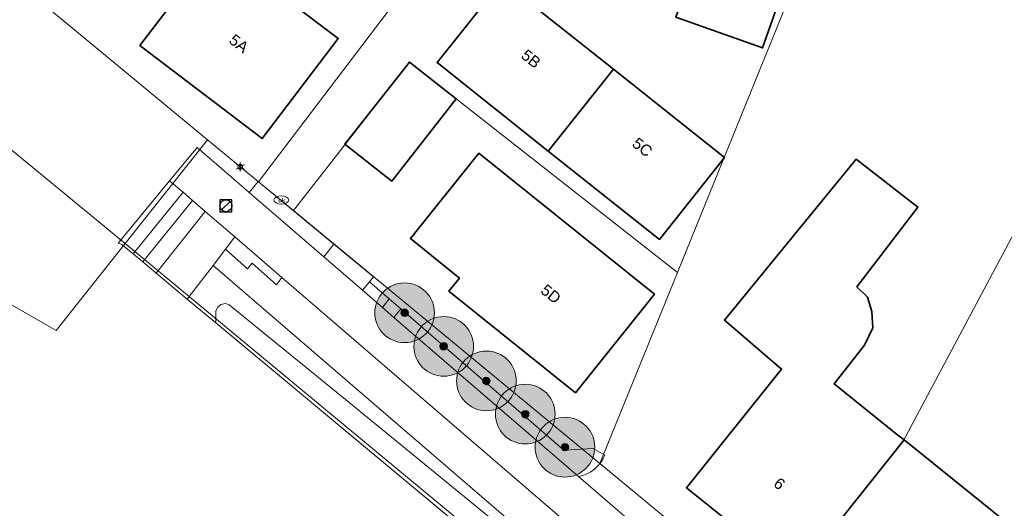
# Model space of a CAD drawing. Header units: metres. Extents: x 163543 to 168130, y 402678 to 405437.
# Tile 22 of 256: x 163999 to 164065, y 403154 to 403186. Entities that reach past the tile are written whole.
import ezdxf
from ezdxf.enums import TextEntityAlignment as Align

# ---------------------------------------------------------------- set-up
doc = ezdxf.new("R2010")
doc.units = ezdxf.units.M
doc.layers.get('0').update_dxf_attribs({"lineweight": 25})
for name, color, linetype, lineweight in [('X-CA190022.004-UO-BGT_Ondergrond$0$GE_201_SHDHek_Lijn_GEM', 253, 'X-CA190022.004-UO-BGT_Ondergrond$0$Hekwerk', 9), ('X-CA190022.004-UO-BGT_Ondergrond$0$GE_314_WGDRijbaanLokaleweg_Vlak_GEM', 253, 'Continuous', 9), ('X-CA190022.004-UO-BGT_Ondergrond$0$GE_317_WGDVoetpad_Vlak_GEM', 253, 'Continuous', 9), ('X-CA190022.004-UO-BGT_Ondergrond$0$GE_322_WGDInrit_Vlak_GEM', 253, 'Continuous', 9), ('X-CA190022.004-UO-BGT_Ondergrond$0$GE_364_OWGBerm_halfverhard_Vlak_GEM', 253, 'Continuous', 9), ('X-CA190022.004-UO-BGT_Ondergrond$0$GE_367_OWGBerm_groenvoorziening_grasenk_GEM', 253, 'Continuous', 9), ('X-CA190022.004-UO-BGT_Ondergrond$0$GE_401_OTDErf_Vlak_GEM', 253, 'Continuous', 9), ('X-CA190022.004-UO-BGT_Ondergrond$0$GE_4502_GBKN_Huisnummer_Lijn_GEM', 7, 'Continuous', 9), ('X-CA190022.004-UO-BGT_Ondergrond$0$GE_479_BTDGroenvoorziening_grasenkruida_GEM', 253, 'Continuous', 9), ('X-CA190022.004-UO-BGT_Ondergrond$0$GE_523_WTDGreppel_drogesloot_Vlak_GEM', 253, 'Continuous', 9), ('X-CA190022.004-UO-BGT_Ondergrond$0$GE_601_PNDgrondvlakpand_Vlak_MV_GEM', 34, 'Continuous', 35), ('X-CA190022.004-UO-BGT_Ondergrond$0$GE_861_PALLichtmast_Punt_GEM', 253, 'Continuous', 9), ('X-CA190022.004-UO-BGT_Ondergrond$0$GE_882_PutBrandkraan_Punt_GEM', 253, 'Continuous', 9), ('X-CA190022.004-UO-KAD_Percelen$0$B-WE-KG-GRENS_PERCEEL-GV', 150, 'Continuous', 9), ('X-CA190022.004-UO-WHM_Riolering gemeente_NLCS_v0.1$0$B-WE-RI-PUT-S', 214, 'Continuous', 15)]:
    doc.layers.add(name, color=color, linetype=linetype, lineweight=lineweight)
doc.layers.add('X-CA190022.004-UO-DWM_Beplanting$0$B-WE-GR-BOOM-S AFKOMSTIG UIT BOMENBESTAND GEMEENTE', color=252, linetype='Continuous')
doc.layers.add('X-CA190022.004-UO-DWM_Beplanting$0$N-GV-GR-GRAS-A-200', color=7, linetype='Continuous')
doc.styles.add('X-CA190022.004-UO-BGT_Ondergrond$0$BGT_NAR', font='arial.ttf', dxfattribs={"height": 1})
doc.styles.add('X-CA190022.004-UO-BGT_Ondergrond$0$NLCS-ISO', font='NLCS-ISO.ttf')
doc.linetypes.add('X-CA190022.004-UO-BGT_Ondergrond$0$Hekwerk', pattern='A,5,-1.5,[2,dgnlstyle-Veghel.shx,S=0.007937,R=0,X=0,Y=0],-1.5', length=8)

# ---------------------------------------------------------------- blocks, each defined once
blk = doc.blocks.new('X-CA190022.004-UO-BGT_Ondergrond$0$SKL-WATER_BRANDKRAAN_BRANDPUT-SO')
at = {"color": 0, "linetype": 'ByBlock', "lineweight": 18}
blk.add_ellipse((0, 0), major_axis=(2.5, 0), ratio=0.54, dxfattribs=at)
at = {"color": 0, "linetype": 'ByBlock', "lineweight": 18, "style": 'X-CA190022.004-UO-BGT_Ondergrond$0$NLCS-ISO'}
blk.add_text('bk', height=1.5, dxfattribs=at).set_placement((0.16, 0), align=Align.MIDDLE_CENTER)
blk = doc.blocks.new('X-CA190022.004-UO-BGT_Ondergrond$0$IMGEOBrandkraanput')
at = {"xscale": 5, "yscale": 5, "zscale": 5}
blk.add_blockref('X-CA190022.004-UO-BGT_Ondergrond$0$SKL-WATER_BRANDKRAAN_BRANDPUT-SO', (0, 0), dxfattribs=at)
blk = doc.blocks.new('X-CA190022.004-UO-BGT_Ondergrond$0$N-SIE-WEG_LICHTMAST-SO')
h = blk.add_hatch(color=256)
h.paths.add_polyline_path([(1.16, 0.5, 0.658505), (-1.16, 0.5)])
h.paths.add_polyline_path([(-1.16, -0.5, 0.658505), (1.16, -0.5)])
at = {"flags": 128}
for points in [[(-2.19, 1.27), (-1.1, 0.63)], [(-1.16, 0.5), (1.16, 0.5)], [(0, 1.27), (0, 2.53)], [(1.1, 0.63), (2.19, 1.27)], [(-2.19, -1.27), (-1.1, -0.63)], [(-1.16, -0.5), (1.16, -0.5)], [(0, -1.27), (0, -2.53)], [(2.19, -1.27), (1.1, -0.63)]]:
    blk.add_lwpolyline(points, dxfattribs=at)
at = {"ltscale": 0.5}
blk.add_circle((0, 0), 1.27, dxfattribs=at)
at = {"style": 'X-CA190022.004-UO-BGT_Ondergrond$0$NLCS-ISO'}
blk.add_attdef('TYPE', text='', height=1.8, dxfattribs=at).set_placement((0, 2.53), align=Align.BOTTOM_CENTER)
blk = doc.blocks.new('X-CA190022.004-UO-BGT_Ondergrond$0$IMGEOLichtmastpaal')
at = {"xscale": 5, "yscale": 5, "zscale": 5}
blk.add_blockref('X-CA190022.004-UO-BGT_Ondergrond$0$N-SIE-WEG_LICHTMAST-SO', (0, 6.4), dxfattribs=at)
blk = doc.blocks.new('X-CA190022.004-UO-WHM_Riolering gemeente_NLCS_v0.1$0$B-SRI-PUT_BETON-SO')
blk.add_line((-1.41, -1.41), (1.41, 1.41))
at = {"lineweight": -3, "flags": 128}
blk.add_lwpolyline([(2, -2), (2, 2), (-2, 2), (-2, -2)], close=True, dxfattribs=at)
at = {"lineweight": -3}
blk.add_circle((0, 0), 2, dxfattribs=at)
blk = doc.blocks.new('X-CA190022.004-UO-DWM_Beplanting$0$SGR-BOOM_01-SO')
at = {"linetype": 'ByBlock', "lineweight": 18}
h = blk.add_hatch(color=0, dxfattribs=at)
h.dxf.hatch_style = 1
edge = h.paths.add_edge_path()
edge.add_arc((0, 0), 0.25, 0, 360)
at = {"color": 0, "linetype": 'ByBlock', "lineweight": 18}
for radius in [2, 0.25]:
    blk.add_circle((0, 0), radius, dxfattribs=at)
blk = doc.blocks.new('X-CA190022.004-UO-DWM_Beplanting$0$IMGEOBoom')
at = {"transparency": 33554457}
h = blk.add_hatch(color=256, dxfattribs=at)
h.dxf.hatch_style = 1
edge = h.paths.add_edge_path()
edge.add_arc((0, 0), 100, 0, 360)
edge = h.paths.add_edge_path(flags=17)
edge.add_arc((0, 0), 12.5, 0, 360)
h = blk.add_hatch()
h.set_pattern_fill('ANGLE', color=256)
h.set_pattern_definition([(0, (0, 0), (0, 6.985), [5.08, -1.905]), (90, (0, 0), (-6.985, 4e-16), [5.08, -1.905])])
edge = h.paths.add_edge_path(flags=17)
edge.add_arc((0, 0), 12.5, 0, 360)
at = {"layer": 'X-CA190022.004-UO-DWM_Beplanting$0$N-GV-GR-GRAS-A-200'}
h = blk.add_hatch(color=256, dxfattribs=at)
h.dxf.hatch_style = 1
edge = h.paths.add_edge_path(flags=17)
edge.add_arc((0, 0), 12.5, 0, 360)
at = {"xscale": 50, "yscale": 50, "zscale": 50}
blk.add_blockref('X-CA190022.004-UO-DWM_Beplanting$0$SGR-BOOM_01-SO', (0, 0), dxfattribs=at)

msp = doc.modelspace()

# ---------------------------------------------------------------- linework, layer by layer
at = {"layer": 'X-CA190022.004-UO-BGT_Ondergrond$0$GE_201_SHDHek_Lijn_GEM'}
for p, q in [((164011.06, 403177.91), (164009.22, 403175.69)), ((164009.22, 403175.69), (164005.762, 403171.518)), ((164005.762, 403171.518), (164006.02, 403171.411)), ((164006.02, 403171.411), (164006.155, 403171.298)), ((164006.155, 403171.298), (164006.768, 403170.788)), ((164006.155, 403171.298), (164006.768, 403170.788)), ((164006.768, 403170.788), (164007.418, 403170.247)), ((164006.768, 403170.788), (164007.418, 403170.247)), ((164007.418, 403170.247), (164007.973, 403169.785)), ((164007.418, 403170.247), (164007.973, 403169.785)), ((164007.973, 403169.785), (164008.329, 403169.49)), ((164007.973, 403169.785), (164008.329, 403169.49)), ((164008.329, 403169.49), (164010.4, 403167.765)), ((164008.329, 403169.49), (164010.4, 403167.765)), ((164023.944, 403167.787), (164022.627, 403168.928)), ((164023.944, 403167.787), (164022.627, 403168.928)), ((164010.4, 403167.765), (164012.327, 403166.162)), ((164024.716, 403167.118), (164023.944, 403167.787)), ((164024.716, 403167.118), (164023.944, 403167.787)), ((164035.659, 403157.635), (164024.716, 403167.118)), ((164035.659, 403157.635), (164024.716, 403167.118)), ((164043.882, 403139.919), (164012.327, 403166.162)), ((164035.659, 403157.635), (164037.621, 403157.758))]:
    msp.add_line(p, q, dxfattribs=at)
at = {"layer": 'X-CA190022.004-UO-BGT_Ondergrond$0$GE_314_WGDRijbaanLokaleweg_Vlak_GEM', "flags": 128}
msp.add_lwpolyline([(164035.851, 403152.774), (164016.752, 403169.208), (164013.599, 403171.922), (164011.614, 403173.629), (164010.756, 403174.367), (164010.119, 403174.915), (164009.22, 403175.69), (164011.06, 403177.91), (164013.373, 403175.918), (164014.559, 403174.896), (164019.551, 403170.595), (164022.158, 403168.35), (164023.485, 403167.204), (164024.259, 403166.529), (164036.631, 403155.881), (164041.354, 403151.811)], dxfattribs=at)
at = {"layer": 'X-CA190022.004-UO-BGT_Ondergrond$0$GE_317_WGDVoetpad_Vlak_GEM', "flags": 128}
msp.add_lwpolyline([(164023.944, 403167.787), (164024.716, 403167.118), (164024.259, 403166.529), (164023.485, 403167.204), (164023.944, 403167.787)], dxfattribs=at)
at = {"layer": 'X-CA190022.004-UO-BGT_Ondergrond$0$GE_322_WGDInrit_Vlak_GEM', "flags": 128}
for points in [[(164010.119, 403174.915), (164006.768, 403170.788), (164006.155, 403171.298), (164006.02, 403171.411), (164005.762, 403171.518), (164009.22, 403175.69), (164010.119, 403174.915)], [(164015.152, 403175.641), (164020.239, 403171.443), (164019.551, 403170.595), (164014.559, 403174.896), (164015.152, 403175.641)], [(164010.756, 403174.367), (164007.418, 403170.247), (164006.768, 403170.788), (164010.119, 403174.915), (164010.756, 403174.367)], [(164011.614, 403173.629), (164008.329, 403169.49), (164007.973, 403169.785), (164007.418, 403170.247), (164010.756, 403174.367), (164011.614, 403173.629)], [(164012.965, 403171.098), (164012.132, 403170.016), (164010.4, 403167.765), (164008.329, 403169.49), (164011.614, 403173.629), (164013.599, 403171.922), (164012.965, 403171.098)], [(164020.239, 403171.443), (164022.891, 403169.254), (164022.627, 403168.928), (164022.158, 403168.35), (164019.551, 403170.595), (164020.239, 403171.443)]]:
    msp.add_lwpolyline(points, dxfattribs=at)
at = {"layer": 'X-CA190022.004-UO-BGT_Ondergrond$0$GE_364_OWGBerm_halfverhard_Vlak_GEM', "flags": 128}
for points in [[(164013.599, 403171.922), (164016.752, 403169.208), (164016.383, 403168.719), (164014.748, 403170.172), (164014.446, 403169.78), (164012.965, 403171.098), (164013.599, 403171.922)], [(164016.752, 403169.208), (164035.851, 403152.774), (164034.322, 403150.922), (164012.132, 403170.016), (164012.965, 403171.098), (164014.446, 403169.78), (164014.748, 403170.172), (164016.383, 403168.719), (164016.752, 403169.208)]]:
    msp.add_lwpolyline(points, dxfattribs=at)
at = {"layer": 'X-CA190022.004-UO-BGT_Ondergrond$0$GE_367_OWGBerm_groenvoorziening_grasenk_GEM', "flags": 128}
for points in [[(164022.627, 403168.928), (164023.944, 403167.787), (164023.485, 403167.204), (164022.158, 403168.35), (164022.627, 403168.928)], [(164036.631, 403155.881), (164024.259, 403166.529), (164024.716, 403167.118)], [(164024.716, 403167.118), (164035.659, 403157.635), (164037.621, 403157.758), (164038.397, 403157.304)]]:
    msp.add_lwpolyline(points, dxfattribs=at)
at = {"layer": 'X-CA190022.004-UO-BGT_Ondergrond$0$GE_367_OWGBerm_groenvoorziening_grasenk_GEM', "extrusion": (0, 0, -1)}
msp.add_arc((-164036.242, 403158.171), 2.323, 201.9167, 260.36125, dxfattribs=at)
at = {"layer": 'X-CA190022.004-UO-BGT_Ondergrond$0$GE_401_OTDErf_Vlak_GEM', "flags": 128}
for points in [[(164079.519, 403195.638), (164090.449, 403196.342), (164106.596, 403197.217), (164111.239, 403197.303), (164095.534, 403178.35), (164088.22, 403169.408), (164076.393, 403155.143), (164071.964, 403149.796), (164062.56, 403138.471), (164062.126, 403137.948), (164060.151, 403135.569), (164057.129, 403138.162), (164056.129, 403138.992), (164056.19, 403139.03), (164057.733, 403139.749), (164055.289, 403141.939), (164054.959, 403142.235), (164048.749, 403147.369), (164042.084, 403152.919), (164041.354, 403151.811), (164036.631, 403155.881)], [(164043.15, 403186.64), (164048.97, 403184.59), (164051.67, 403192.28)], [(164010.6, 403189.17), (164007.23, 403184.75), (164015.43, 403178.51), (164020.53, 403185.21), (164015.97, 403188.68)], [(164034.608, 403177.677), (164027.15, 403183.6), (164031.52, 403189.09), (164038.97, 403183.17), (164046.42, 403177.25), (164042.06, 403171.76), (164034.608, 403177.677)], [(164028.44, 403181.17), (164024.11, 403175.67), (164020.97, 403178.14), (164025.3, 403183.64), (164028.44, 403181.17)], [(164038.397, 403157.304), (164037.621, 403157.758), (164035.659, 403157.635), (164024.716, 403167.118), (164023.944, 403167.787), (164022.627, 403168.928), (164022.891, 403169.254), (164020.239, 403171.443), (164015.152, 403175.641), (164014.559, 403174.896), (164013.373, 403175.918), (164011.06, 403177.91), (164009.22, 403175.69), (164005.762, 403171.518), (164006.02, 403171.411), (164006.155, 403171.298), (164006.768, 403170.788), (164007.418, 403170.247), (164007.973, 403169.785), (164008.329, 403169.49), (164010.4, 403167.765), (164012.327, 403166.162), (164043.882, 403139.919)], [(164036.43, 403161.49), (164027.95, 403168.3), (164028.65, 403169.17), (164025.36, 403171.81), (164029.95, 403177.53), (164041.72, 403168.08), (164036.43, 403161.49)], [(164050.246, 403163.062), (164046.428, 403166.36), (164055.257, 403177.125), (164059.39, 403173.913), (164055.295, 403168.584), (164056.006, 403167.887), (164056.305, 403166.927), (164056.37, 403165.829), (164055.798, 403164.679), (164053.78, 403162.08), (164058.05, 403158.655), (164058.461, 403158.326), (164064.95, 403153.12), (164057.67, 403144.05), (164051.205, 403149.232), (164050.774, 403149.577), (164043.87, 403155.11), (164050.246, 403163.062)]]:
    msp.add_lwpolyline(points, dxfattribs=at)
at = {"layer": 'X-CA190022.004-UO-BGT_Ondergrond$0$GE_401_OTDErf_Vlak_GEM'}
msp.add_arc((164036.242, 403158.171), 2.323, 279.63875, 338.0833, dxfattribs=at)
at = {"layer": 'X-CA190022.004-UO-BGT_Ondergrond$0$GE_479_BTDGroenvoorziening_grasenkruida_GEM', "flags": 128}
msp.add_lwpolyline([(164037.806, 403147.315), (164021.006, 403161.042), (164013.213, 403167.366), (164012.972, 403167.477), (164012.663, 403167.396), (164012.441, 403167.202), (164012.328, 403166.958), (164012.327, 403166.553), (164012.327, 403166.162), (164010.4, 403167.765), (164012.132, 403170.016), (164034.322, 403150.922)], dxfattribs=at)
at = {"layer": 'X-CA190022.004-UO-BGT_Ondergrond$0$GE_523_WTDGreppel_drogesloot_Vlak_GEM', "flags": 128}
msp.add_lwpolyline([(164012.327, 403166.553), (164012.328, 403166.958), (164012.441, 403167.202), (164012.663, 403167.396), (164012.972, 403167.477), (164013.213, 403167.366), (164021.006, 403161.042), (164037.806, 403147.315), (164044.493, 403141.259), (164044.611, 403140.866), (164044.548, 403140.346), (164044.359, 403140.025), (164043.882, 403139.919), (164012.327, 403166.162), (164012.327, 403166.553)], dxfattribs=at)
at = {"layer": 'X-CA190022.004-UO-BGT_Ondergrond$0$GE_601_PNDgrondvlakpand_Vlak_MV_GEM', "flags": 128}
for points in [[(164015.97, 403188.68), (164020.53, 403185.21), (164015.43, 403178.51), (164007.23, 403184.75), (164010.6, 403189.17), (164007.42, 403191.6), (164011.041, 403196.363), (164012.27, 403197.98), (164014.305, 403196.43), (164019.1, 403192.78), (164015.97, 403188.68)], [(164051.67, 403192.28), (164048.97, 403184.59), (164043.15, 403186.64), (164045.86, 403194.33), (164046.797, 403193.999), (164047.555, 403195.843), (164047.675, 403196.136), (164048.522, 403195.834), (164052.421, 403194.445), (164051.67, 403192.28)], [(164034.608, 403177.677), (164027.15, 403183.6), (164031.52, 403189.09), (164038.97, 403183.17), (164034.608, 403177.677)], [(164028.44, 403181.17), (164024.11, 403175.67), (164020.97, 403178.14), (164025.3, 403183.64), (164028.44, 403181.17)], [(164038.97, 403183.17), (164046.42, 403177.25), (164042.06, 403171.76), (164034.608, 403177.677), (164038.97, 403183.17)], [(164036.43, 403161.49), (164027.95, 403168.3), (164028.65, 403169.17), (164025.36, 403171.81), (164029.95, 403177.53), (164041.72, 403168.08), (164036.43, 403161.49)], [(164055.257, 403177.125), (164059.39, 403173.913), (164055.295, 403168.584), (164056.006, 403167.887), (164056.305, 403166.927), (164056.37, 403165.829), (164055.798, 403164.679), (164053.78, 403162.08), (164058.05, 403158.655), (164058.461, 403158.326), (164051.205, 403149.232), (164050.774, 403149.577), (164043.87, 403155.11), (164050.246, 403163.062), (164046.428, 403166.36), (164055.257, 403177.125)], [(164058.461, 403158.326), (164064.95, 403153.12), (164057.67, 403144.05), (164051.205, 403149.232), (164058.461, 403158.326)]]:
    msp.add_lwpolyline(points, dxfattribs=at)
at = {"layer": 'X-CA190022.004-UO-KAD_Percelen$0$B-WE-KG-GRENS_PERCEEL-GV', "flags": 128}
for points in [[(164078.696, 403196.309), (164058.39, 403158.237), (164049.598, 403147.218), (164058.713, 403139.694), (164086.457, 403170.565), (164113.537, 403198.916)], [(164078.696, 403196.309), (164053.307, 403194.256), (164043.266, 403169.548), (164038.06, 403156.738), (164049.598, 403147.218), (164058.39, 403158.237)], [(164043.266, 403169.548), (164053.307, 403194.256), (164027.82, 403192.27), (164015.179, 403175.618), (164017.52, 403173.686), (164025.3, 403183.64)], [(164011.76, 403178.439), (164015.179, 403175.618), (164027.82, 403192.27), (163997.274, 403190.392)], [(163992.826, 403182.499), (164006.241, 403171.486), (164011.76, 403178.439), (163997.274, 403190.392)], [(164017.52, 403173.686), (164038.06, 403156.738), (164043.266, 403169.548), (164025.3, 403183.64)], [(163987.804, 403173.587), (164001.609, 403165.649), (164006.241, 403171.486), (163992.826, 403182.499)], [(164052.698, 403133), (164058.713, 403139.694), (164049.598, 403147.218), (164038.06, 403156.738), (164017.52, 403173.686), (164015.179, 403175.618), (164011.76, 403178.439), (164006.241, 403171.486), (164045.923, 403138.62)], [(163987.804, 403173.587), (163973.192, 403147.657), (163980.651, 403143.091), (163986.647, 403139.42), (164005.48, 403127.627), (164019.807, 403116.013), (164045.923, 403138.62), (164006.241, 403171.486), (164001.609, 403165.649)]]:
    msp.add_lwpolyline(points, close=True, dxfattribs=at)

# ---------------------------------------------------------------- block references
at = {"layer": 'X-CA190022.004-UO-BGT_Ondergrond$0$GE_861_PALLichtmast_Punt_GEM', "xscale": 0.025, "yscale": 0.025, "zscale": 0.025}
msp.add_blockref('X-CA190022.004-UO-BGT_Ondergrond$0$IMGEOLichtmastpaal', (164013.959, 403176.46), dxfattribs=at)
at = {"layer": 'X-CA190022.004-UO-BGT_Ondergrond$0$GE_882_PutBrandkraan_Punt_GEM', "xscale": 0.04, "yscale": 0.04, "zscale": 0.02}
msp.add_blockref('X-CA190022.004-UO-BGT_Ondergrond$0$IMGEOBrandkraanput', (164016.71, 403174.399), dxfattribs=at)
at = {"layer": 'X-CA190022.004-UO-DWM_Beplanting$0$B-WE-GR-BOOM-S AFKOMSTIG UIT BOMENBESTAND GEMEENTE', "xscale": 0.02, "yscale": 0.02, "zscale": 0.02}
for p in [(164024.977, 403166.843), (164027.599, 403164.594), (164030.457, 403162.283), (164033.064, 403160.057), (164035.724, 403157.842)]:
    msp.add_blockref('X-CA190022.004-UO-DWM_Beplanting$0$IMGEOBoom', p, dxfattribs=at)
at = {"layer": 'X-CA190022.004-UO-WHM_Riolering gemeente_NLCS_v0.1$0$B-WE-RI-PUT-S', "xscale": 0.2, "yscale": 0.2, "zscale": 0.2}
msp.add_blockref('X-CA190022.004-UO-WHM_Riolering gemeente_NLCS_v0.1$0$B-SRI-PUT_BETON-SO', (164012.992, 403174.016), dxfattribs=at)

# ---------------------------------------------------------------- texts
at = {"layer": 'X-CA190022.004-UO-BGT_Ondergrond$0$GE_4502_GBKN_Huisnummer_Lijn_GEM', "style": 'X-CA190022.004-UO-BGT_Ondergrond$0$BGT_NAR'}
for s, rotation, p in [('5A', 322.7, (164013.869, 403184.88)), ('5B', 321.6, (164033.454, 403183.86)), ('5C', 321.6, (164040.917, 403177.934)), ('5D', 321.3, (164034.784, 403168.103)), ('6', 321.3, (164050.107, 403155.398))]:
    msp.add_text(s, height=0.75, rotation=rotation, dxfattribs=at).set_placement(p, align=Align.MIDDLE_CENTER)

doc.saveas('drawing.dxf')
